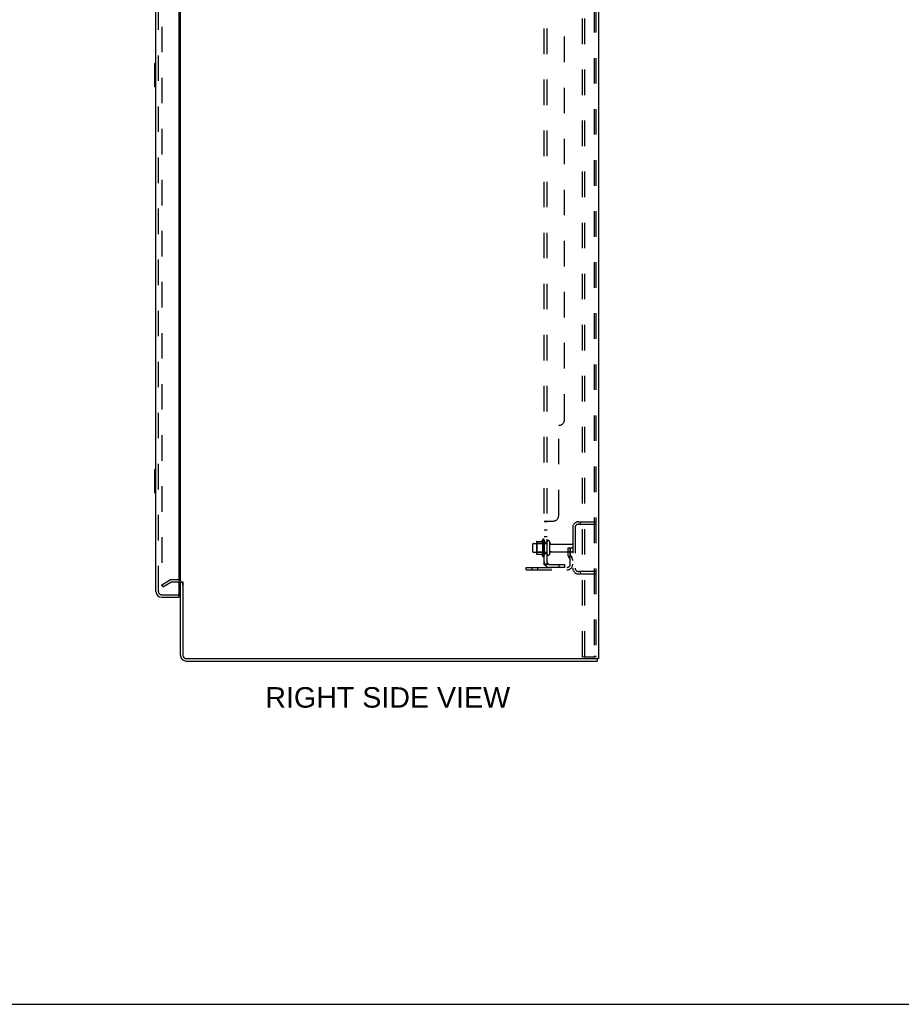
# Model space of a CAD drawing. Header units: inches. Extents: x 0 to 200, y 0 to 129.
# Tile 88 of 97: x 109 to 147, y 0 to 42. Entities that reach past the tile are written whole.
import ezdxf

# ---------------------------------------------------------------- set-up
doc = ezdxf.new("R2010")
doc.units = ezdxf.units.IN
doc.header["$LTSCALE"] = 11
doc.header["$MEASUREMENT"] = 0
doc.linetypes.add('HIDDEN', pattern=[0.2, 0.1, -0.1])
doc.layers.get('0').update_dxf_attribs({"linetype": 'CONTINUOUS'})
for name, color, linetype in [('DEFAULT_2', 8, 'HIDDEN'), ('DIMENSIONS', 7, 'CONTINUOUS'), ('DOOR_ASSEMBLY', 7, 'CONTINUOUS'), ('SUBPANEL', 7, 'CONTINUOUS')]:
    doc.layers.add(name, color=color, linetype=linetype)
doc.styles.get("Standard").update_dxf_attribs({"font": 'arial.ttf'})

msp = doc.modelspace()

# ---------------------------------------------------------------- linework, layer by layer
at = {"color": 3, "linetype": 'Continuous'}
for p, q in [((134.296, 82.688), (134.296, 14.896)), ((116.296, 18.24), (116.296, 79.344)), ((116.296, 15.039), (116.296, 18.188)), ((116.4, 18.199), (116.4, 15.039)), ((116.543, 14.896), (134.206, 14.896)), ((134.296, 14.896), (134.24, 14.896)), ((116.543, 14.792), (134.244, 14.792))]:
    msp.add_line(p, q, dxfattribs=at)
at = {"color": 7, "linetype": 'Continuous'}
for p, q in [((116.4, 18.188), (116.296, 18.188)), ((134.206, 14.896), (134.24, 14.896)), ((134.244, 14.896), (134.244, 14.792)), ((0, 0), (200, 0))]:
    msp.add_line(p, q, dxfattribs=at)
at = {"color": 3, "linetype": 'Continuous'}
for centre, radius, start, end in [((116.154, 18.046), 0.142, 0, 63.5297), ((116.543, 15.039), 0.246, 180, 270), ((116.543, 15.039), 0.142, 180, 270)]:
    msp.add_arc(centre, radius, start, end, dxfattribs=at)
at = {"layer": 'DEFAULT_2', "color": 8, "linetype": 'HIDDEN'}
for p, q in [((133.617, 14.98), (133.617, 82.605)), ((133.721, 14.98), (133.721, 82.605)), ((134.119, 82.575), (134.119, 15.01)), ((134.192, 82.575), (134.192, 15.01)), ((115.484, 79.526), (115.484, 18.058)), ((133.439, 20.792), (134.192, 20.792)), ((133.52, 20.792), (133.52, 20.688)), ((133.192, 20.546), (133.192, 18.789)), ((133.296, 20.546), (133.296, 18.789)), ((133.439, 20.688), (134.192, 20.688)), ((131.642, 19.945), (131.869, 19.945)), ((131.897, 20.023), (131.897, 19.311)), ((131.967, 20.001), (131.967, 19.333)), ((131.467, 19.51), (131.467, 19.825)), ((131.497, 19.855), (132.092, 19.855)), ((131.631, 19.923), (131.631, 19.411)), ((131.651, 19.851), (131.631, 19.871)), ((131.947, 19.851), (131.651, 19.851)), ((131.651, 19.851), (131.651, 19.484)), ((131.947, 19.851), (131.967, 19.871)), ((131.947, 19.851), (131.947, 19.484)), ((132.092, 19.41), (132.092, 19.925)), ((132.202, 19.41), (132.202, 19.925)), ((132.265, 19.832), (133.162, 19.832)), ((132.998, 19.667), (133.088, 19.667)), ((132.998, 19.327), (132.998, 19.667)), ((133.088, 19.667), (133.192, 19.667)), ((133.088, 18.966), (133.088, 19.667)), ((133.102, 19.327), (133.102, 19.667)), ((133.192, 19.667), (133.153, 19.667)), ((131.497, 19.48), (132.092, 19.48)), ((131.651, 19.484), (131.631, 19.464)), ((131.642, 19.39), (131.869, 19.39)), ((131.947, 19.484), (131.651, 19.484)), ((131.947, 19.484), (131.967, 19.464)), ((132.265, 19.502), (133.162, 19.502)), ((133.102, 19.492), (132.998, 19.492)), ((133.02, 19.26), (133.068, 19.192)), ((133.104, 19.321), (133.153, 19.253)), ((131.192, 18.823), (132.946, 18.823)), ((131.192, 18.719), (131.192, 18.823)), ((131.192, 18.719), (132.946, 18.719)), ((131.439, 18.719), (131.439, 18.823)), ((131.695, 18.719), (131.695, 18.823)), ((115.484, 18.078), (115.823, 18.274)), ((116.154, 18.292), (115.892, 18.292)), ((134.192, 18.646), (133.439, 18.646)), ((134.192, 18.542), (133.439, 18.542)), ((133.52, 18.646), (133.52, 18.542)), ((115.536, 17.987), (115.484, 18.078)), ((115.536, 17.987), (115.875, 18.184)), ((116.154, 18.188), (115.892, 18.188)), ((133.617, 14.98), (134.097, 14.98)), ((134.097, 14.98), (134.171, 14.98))]:
    msp.add_line(p, q, dxfattribs=at)
for points in [[(115.484, 18.058), (115.484, 18.055), (115.484, 18.053), (115.485, 18.051)], [(115.501, 18.038), (115.499, 18.038), (115.497, 18.038), (115.495, 18.039), (115.493, 18.04), (115.492, 18.041), (115.49, 18.042), (115.489, 18.043), (115.487, 18.045), (115.486, 18.047), (115.485, 18.049), (115.485, 18.051)], [(115.509, 18.04), (115.507, 18.039), (115.505, 18.038), (115.503, 18.038), (115.501, 18.038), (115.501, 18.038)], [(134.119, 15.01), (134.118, 15.002), (134.116, 14.995), (134.112, 14.988), (134.108, 14.984), (134.103, 14.981), (134.097, 14.98)], [(134.192, 15.01), (134.191, 15.002), (134.189, 14.995), (134.186, 14.988), (134.181, 14.984), (134.177, 14.981), (134.171, 14.98)]]:
    msp.add_lwpolyline(points, dxfattribs=at)
for centre, radius, start, end in [((133.439, 20.546), 0.246, 90, 180), ((133.439, 20.546), 0.142, 90, 180), ((131.642, 19.935), 0.01, 90, 174.8062), ((131.851, 19.955), 0.01, 270, 336.0321), ((132.497, 19.667), 0.698, 149.3369, 156.0321), ((131.929, 20.001), 0.0384, 0, 145.5503), ((132.147, 19.925), 0.055, 360, 180), ((131.497, 19.825), 0.03, 90, 180), ((131.772, 19.923), 0.141, 174.7919, 180), ((132.265, 19.895), 0.0625, 180, 270), ((133.162, 19.802), 0.03, 360, 90), ((133.162, 19.532), 0.03, 270, 0), ((131.497, 19.51), 0.03, 180, 270), ((131.772, 19.411), 0.141, 180, 185.2081), ((131.642, 19.4), 0.01, 185.1938, 270), ((131.851, 19.38), 0.01, 23.9679, 90), ((132.497, 19.667), 0.698, 203.9679, 210.6631), ((131.929, 19.333), 0.0384, 214.4497, 360), ((132.147, 19.41), 0.055, 180, 0), ((132.265, 19.44), 0.0625, 90, 180), ((133.112, 19.327), 0.114, 180, 215.7539), ((132.984, 19.131), 0.104, 0, 35.7539), ((133.112, 19.327), 0.01, 180, 215.7539), ((132.984, 19.131), 0.208, 0, 35.7539), ((132.946, 18.966), 0.246, 270, 360), ((132.946, 18.966), 0.142, 270, 360), ((133.439, 18.789), 0.246, 180, 270), ((133.439, 18.789), 0.142, 180, 270), ((115.892, 18.155), 0.137, 90, 120), ((116.154, 18.046), 0.246, 0, 90), ((115.892, 18.155), 0.033, 90, 120), ((116.154, 18.046), 0.142, 63.5297, 90)]:
    msp.add_arc(centre, radius, start, end, dxfattribs=at)
at = {"layer": 'DOOR_ASSEMBLY', "color": 3, "linetype": 'Continuous'}
for p, q in [((115.238, 17.789), (115.238, 79.796)), ((116.217, 79.918), (116.217, 17.666)), ((115.485, 17.542), (116.217, 17.542))]:
    msp.add_line(p, q, dxfattribs=at)
at = {"layer": 'DOOR_ASSEMBLY', "color": 8, "linetype": 'HIDDEN'}
for p, q in [((115.342, 17.789), (115.342, 79.796)), ((115.485, 17.646), (116.197, 17.646))]:
    msp.add_line(p, q, dxfattribs=at)
at = {"layer": 'DOOR_ASSEMBLY', "color": 7, "linetype": 'Continuous'}
for p, q in [((115.178, 40.527), (115.178, 39.557)), ((115.238, 40.542), (115.193, 40.542)), ((115.225, 40.442), (115.225, 39.642)), ((115.193, 39.542), (115.238, 39.542)), ((115.178, 23.027), (115.178, 22.057)), ((115.238, 23.042), (115.193, 23.042)), ((115.225, 22.942), (115.225, 22.142)), ((115.193, 22.042), (115.238, 22.042)), ((116.197, 17.646), (116.217, 17.646)), ((116.217, 17.646), (116.217, 17.542))]:
    msp.add_line(p, q, dxfattribs=at)
for points in [[(115.223, 40.478), (115.224, 40.473), (115.224, 40.467), (115.224, 40.461), (115.225, 40.455), (115.225, 40.448), (115.225, 40.442)], [(115.225, 39.642), (115.225, 39.636), (115.225, 39.63), (115.224, 39.623), (115.224, 39.617), (115.224, 39.612), (115.223, 39.606)], [(115.223, 22.978), (115.224, 22.973), (115.224, 22.967), (115.224, 22.961), (115.225, 22.955), (115.225, 22.948), (115.225, 22.942)], [(115.225, 22.142), (115.225, 22.136), (115.225, 22.13), (115.224, 22.123), (115.224, 22.117), (115.224, 22.112), (115.223, 22.106)]]:
    msp.add_lwpolyline(points, dxfattribs=at)
for centre, start, end in [((115.193, 40.527), 90, 180), ((115.223, 40.527), 0, 90), ((115.193, 39.557), 180, 270), ((115.223, 39.557), 270, 360), ((115.193, 23.027), 90, 180), ((115.223, 23.027), 0, 90), ((115.193, 22.057), 180, 270), ((115.223, 22.057), 270, 360)]:
    msp.add_arc(centre, 0.015, start, end, dxfattribs=at)
at = {"layer": 'DOOR_ASSEMBLY', "color": 3, "linetype": 'Continuous'}
for centre, radius, start, end in [((115.485, 17.789), 0.246, 180, 270), ((116.197, 17.666), 0.02, 270, 360)]:
    msp.add_arc(centre, radius, start, end, dxfattribs=at)
at = {"layer": 'DOOR_ASSEMBLY', "color": 8, "linetype": 'HIDDEN'}
msp.add_arc((115.485, 17.789), 0.142, 180, 270, dxfattribs=at)
at = {"layer": 'SUBPANEL', "color": 8, "linetype": 'HIDDEN'}
for p, q in [((131.967, 18.948), (131.967, 78.636)), ((132.092, 18.948), (132.092, 78.636)), ((132.842, 25.198), (132.842, 72.386)), ((132.592, 21.073), (132.592, 24.948)), ((132.021, 20.823), (132.019, 20.822)), ((132.021, 20.823), (132.342, 20.823)), ((132.092, 20.788), (131.967, 20.788)), ((132.092, 20.426), (131.967, 20.426)), ((132.092, 20.145), (131.967, 20.145)), ((132.092, 19.917), (131.967, 19.917)), ((132.092, 19.417), (131.967, 19.417)), ((132.092, 18.948), (131.967, 18.948)), ((132.021, 18.91), (132.118, 18.989)), ((132.204, 18.948), (132.842, 18.948)), ((132.842, 18.823), (132.204, 18.823)), ((132.592, 18.948), (132.592, 18.823)), ((132.842, 18.948), (132.842, 18.823))]:
    msp.add_line(p, q, dxfattribs=at)
for points in [[(131.986, 20.806), (131.983, 20.805), (131.98, 20.803), (131.977, 20.802), (131.975, 20.8), (131.972, 20.798), (131.97, 20.796), (131.969, 20.794), (131.968, 20.792), (131.967, 20.791), (131.967, 20.789), (131.967, 20.788)], [(131.967, 20.791), (131.967, 20.789), (131.967, 20.788)], [(131.98, 20.803), (131.977, 20.802), (131.975, 20.8), (131.972, 20.798), (131.97, 20.796), (131.969, 20.794), (131.968, 20.792)], [(131.993, 20.809), (131.99, 20.808), (131.986, 20.806)], [(132.021, 20.823), (132.019, 20.822), (132.017, 20.82), (132.014, 20.819), (132.011, 20.817), (132.008, 20.815), (132.004, 20.814), (132, 20.812), (131.993, 20.809)], [(132.017, 20.82), (132.014, 20.819), (132.011, 20.817)], [(132.107, 20.804), (132.103, 20.801), (132.101, 20.8), (132.099, 20.798), (132.097, 20.797), (132.096, 20.795), (132.094, 20.794), (132.093, 20.792), (132.093, 20.791), (132.092, 20.789), (132.092, 20.788)], [(132.101, 20.8), (132.099, 20.798), (132.097, 20.797), (132.096, 20.795), (132.094, 20.794), (132.093, 20.792), (132.093, 20.791), (132.092, 20.789), (132.092, 20.788)], [(132.118, 20.823), (132.118, 20.822), (132.118, 20.82), (132.118, 20.818), (132.118, 20.817), (132.117, 20.815), (132.117, 20.814), (132.116, 20.812), (132.115, 20.81), (132.113, 20.809), (132.112, 20.808), (132.11, 20.806), (132.108, 20.805), (132.107, 20.804)], [(132.117, 20.815), (132.117, 20.814), (132.116, 20.812), (132.115, 20.81), (132.113, 20.809), (132.112, 20.808), (132.11, 20.806), (132.108, 20.805)], [(132.118, 20.823), (132.118, 20.822), (132.118, 20.82), (132.118, 20.818), (132.118, 20.817)], [(131.997, 18.925), (131.99, 18.928), (131.986, 18.93), (131.983, 18.931), (131.98, 18.933), (131.977, 18.934), (131.975, 18.936), (131.972, 18.938), (131.97, 18.94), (131.969, 18.942), (131.968, 18.943), (131.967, 18.945), (131.967, 18.947), (131.967, 18.948)], [(132.021, 18.91), (132.019, 18.912), (132.017, 18.914), (132.014, 18.916), (132.011, 18.918), (132.008, 18.92), (132.004, 18.922), (132, 18.923), (131.997, 18.925)], [(132.033, 18.948), (132.033, 18.948), (132.032, 18.948), (132.032, 18.948), (132.032, 18.948), (132.033, 18.948), (132.033, 18.948), (132.033, 18.948), (132.034, 18.948), (132.034, 18.948), (132.035, 18.948), (132.035, 18.948)], [(132.096, 18.971), (132.096, 18.971), (132.096, 18.971), (132.096, 18.971), (132.096, 18.971), (132.095, 18.971), (132.095, 18.97), (132.094, 18.97), (132.094, 18.97), (132.093, 18.97), (132.093, 18.969), (132.092, 18.969), (132.092, 18.969), (132.091, 18.968), (132.091, 18.968), (132.09, 18.968), (132.089, 18.967), (132.089, 18.967), (132.088, 18.967), (132.087, 18.966), (132.087, 18.966), (132.086, 18.966), (132.085, 18.965), (132.085, 18.965), (132.084, 18.965), (132.083, 18.964), (132.082, 18.964), (132.082, 18.964), (132.081, 18.963), (132.08, 18.963), (132.079, 18.962), (132.079, 18.962), (132.078, 18.962), (132.077, 18.961), (132.076, 18.961), (132.075, 18.961), (132.075, 18.96), (132.074, 18.96), (132.073, 18.96), (132.072, 18.959), (132.071, 18.959), (132.07, 18.959), (132.069, 18.958), (132.068, 18.958), (132.067, 18.957), (132.066, 18.957), (132.065, 18.957), (132.064, 18.956), (132.063, 18.956), (132.062, 18.956), (132.061, 18.955), (132.06, 18.955), (132.059, 18.955), (132.058, 18.954), (132.057, 18.954), (132.056, 18.954), (132.055, 18.953), (132.054, 18.953), (132.053, 18.953), (132.052, 18.952), (132.05, 18.952), (132.049, 18.952), (132.048, 18.951), (132.047, 18.951), (132.046, 18.951), (132.045, 18.951), (132.045, 18.95), (132.044, 18.95), (132.043, 18.95), (132.042, 18.95), (132.041, 18.95), (132.04, 18.949), (132.039, 18.949), (132.038, 18.949), (132.037, 18.949), (132.036, 18.949), (132.036, 18.949), (132.035, 18.949), (132.034, 18.948), (132.034, 18.948), (132.033, 18.948), (132.033, 18.948), (132.033, 18.948)], [(132.11, 18.976), (132.107, 18.972), (132.105, 18.97), (132.103, 18.968), (132.101, 18.965), (132.099, 18.963), (132.097, 18.961), (132.096, 18.958), (132.094, 18.956), (132.093, 18.954), (132.093, 18.952), (132.092, 18.95), (132.092, 18.948)], [(132.092, 18.968), (132.093, 18.969), (132.093, 18.969), (132.094, 18.969), (132.094, 18.97), (132.095, 18.97), (132.095, 18.97), (132.095, 18.971), (132.096, 18.971), (132.096, 18.971), (132.096, 18.971), (132.096, 18.971), (132.096, 18.971)], [(132.118, 18.989), (132.118, 18.988), (132.118, 18.988), (132.118, 18.987), (132.118, 18.986), (132.117, 18.985), (132.117, 18.984), (132.116, 18.982), (132.115, 18.981), (132.113, 18.979), (132.112, 18.978), (132.11, 18.976)]]:
    msp.add_lwpolyline(points, dxfattribs=at)
for centre, radius, start, end in [((132.592, 25.198), 0.25, 270, 360), ((132.342, 21.073), 0.25, 270, 360), ((132.204, 19.06), 0.237, 180, 270), ((132.204, 19.06), 0.112, 180, 270)]:
    msp.add_arc(centre, radius, start, end, dxfattribs=at)

# ---------------------------------------------------------------- texts
at = {"layer": 'DIMENSIONS', "color": 2, "linetype": 'Continuous', "insert": (125.222, 13.666), "char_height": 0.88235, "width": 10.52263, "attachment_point": 2, "line_spacing_factor": 0.9}
msp.add_mtext('RIGHT SIDE VIEW', dxfattribs=at)

doc.saveas('drawing.dxf')
